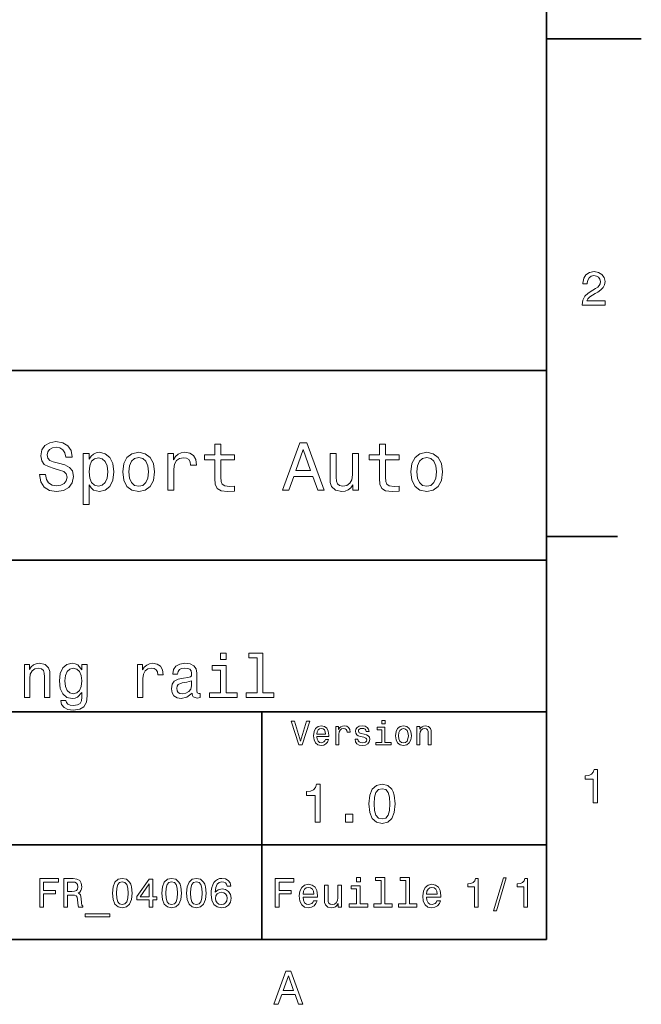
# Model space of a CAD drawing. Extents: x 0 to 297, y 0 to 210.
# Tile 6 of 7: x 231 to 297, y 3 to 107. Entities that reach past the tile are written whole.
import ezdxf

# ---------------------------------------------------------------- set-up
doc = ezdxf.new("R2010")
doc.units = 0

msp = doc.modelspace()

# ---------------------------------------------------------------- linework, layer by layer
at = {"color": 7, "lineweight": 35}
for p, q in [((287, 10), (287, 200)), ((97, 70), (287, 70)), ((287, 70), (287, 10)), ((162, 50), (287, 50)), ((162, 34), (287, 34)), ((257, 10), (257, 34)), ((162, 20), (287, 20)), ((10, 10), (287, 10)), ((97, 10), (287, 10))]:
    msp.add_line(p, q, dxfattribs=at)
at = {"color": 7, "lineweight": 35, "ltscale": 0.25}
msp.add_line((287, 105), (297, 105), dxfattribs=at)
at = {"color": 7, "lineweight": 35, "ltscale": 0.1875}
msp.add_line((287, 52.5), (294.5, 52.5), dxfattribs=at)
at = {"color": 7, "lineweight": 13}
for points in [[(290.76947, 76.916786), (293.175079, 76.916786), (293.175079, 77.350502), (291.273773, 77.350502), (291.3797, 77.587532), (291.561249, 77.784218), (292.121033, 78.142288), (292.418579, 78.293587), (292.751434, 78.510445), (292.988464, 78.762604), (293.124634, 79.060158), (293.175079, 79.398056), (293.089355, 79.821686), (292.852325, 80.154541), (292.489197, 80.366356), (292.020172, 80.442001), (291.536041, 80.35627), (291.167877, 80.119232), (290.930847, 79.740997), (290.850159, 79.241714), (290.850159, 79.171112), (291.309082, 79.171112), (291.309082, 79.211456), (291.354462, 79.554398), (291.490631, 79.806557), (291.707489, 79.967941), (291.994965, 80.023415), (292.287476, 79.972984), (292.504333, 79.846901), (292.645538, 79.650215), (292.695984, 79.403099), (292.660675, 79.171112), (292.56485, 78.974426), (292.403473, 78.802956), (292.181549, 78.651657), (291.884003, 78.490273), (291.389771, 78.177589), (291.041779, 77.844742), (290.835022, 77.441284), (290.76947, 76.931915)], [(234.20462, 59.030979), (233.548996, 59.030979), (233.693085, 58.267288), (234.053314, 57.70533), (234.608078, 57.366714), (235.357361, 57.244236), (236.099426, 57.359509), (236.654175, 57.67651), (237.007202, 58.17363), (237.136902, 58.82925), (237.028824, 59.420029), (236.726227, 59.801872), (236.236313, 60.054031), (235.580704, 60.241352), (235.018738, 60.378242), (234.651306, 60.536743), (234.442368, 60.767288), (234.377533, 61.127522), (234.442368, 61.451729), (234.629684, 61.696686), (234.917877, 61.862389), (235.314133, 61.920029), (235.71759, 61.84798), (236.034592, 61.653458), (236.24353, 61.32925), (236.344391, 60.889767), (237, 60.889767), (237, 60.904179), (236.884735, 61.581409), (236.546112, 62.085732), (236.01297, 62.402737), (235.292511, 62.510807), (234.644104, 62.402737), (234.139771, 62.100143), (233.815567, 61.631844), (233.700287, 61.026657), (233.793961, 60.486309), (234.067734, 60.118874), (234.5, 59.873917), (235.09079, 59.6866), (235.674362, 59.520893), (236.113831, 59.362389), (236.380402, 59.131844), (236.47406, 58.757202), (236.387619, 58.375359), (236.164276, 58.087173), (235.825653, 57.907059), (235.386169, 57.849422), (234.896255, 57.928673), (234.521622, 58.159222), (234.283875, 58.533859)], [(259.175781, 57.381123), (259.838623, 57.381123), (260.364563, 58.850864), (262.360229, 58.850864), (262.886169, 57.381123), (263.563416, 57.381123), (261.733429, 62.388329), (260.998566, 62.388329)], [(238.786743, 60.652016), (238.786743, 61.25), (238.15274, 61.25), (238.15274, 55.882565), (238.786743, 55.882565), (238.786743, 57.971901), (239.010101, 57.633286), (239.262253, 57.409943), (239.896271, 57.244236), (240.50145, 57.381123), (240.976959, 57.791786), (241.286743, 58.440201), (241.402023, 59.319164), (241.286743, 60.190922), (240.976959, 60.839336), (240.50145, 61.242794), (239.896271, 61.386887), (239.550446, 61.343658), (239.255051, 61.206772), (239.002899, 60.976223)], [(242.338623, 59.311958), (242.453888, 58.432995), (242.785309, 57.78458), (243.311249, 57.381123), (244.017303, 57.244236), (244.716141, 57.381123), (245.242081, 57.777374), (245.573486, 58.425793), (245.695969, 59.311958), (245.573486, 60.190922), (245.242081, 60.846542), (244.716141, 61.242794), (244.017303, 61.386887), (243.311249, 61.242794), (242.785309, 60.839336), (242.453888, 60.190922)], [(247.100861, 57.381123), (247.734863, 57.381123), (247.734863, 59.592937), (247.799713, 60.12608), (247.994232, 60.507923), (248.311249, 60.738472), (248.736313, 60.817722), (249.053314, 60.767288), (249.291077, 60.623199), (249.435165, 60.378242), (249.485596, 60.046829), (250.126801, 60.046829), (250.040344, 60.630402), (249.802597, 61.048271), (249.406342, 61.30043), (248.865997, 61.386887), (248.498566, 61.32925), (248.181549, 61.185158), (247.900574, 60.940201), (247.677246, 60.608788), (247.677246, 61.25), (247.100861, 61.25)], [(252.05043, 60.579971), (252.05043, 58.64193), (252.093658, 58.015129), (252.29538, 57.582851), (252.698853, 57.330688), (253.383286, 57.244236), (254.132568, 57.280258), (254.132568, 57.827808), (253.585022, 57.78458), (253.087891, 57.842216), (252.82132, 58.022331), (252.706055, 58.324928), (252.684448, 58.75), (252.684448, 60.579971), (254.132568, 60.579971), (254.132568, 61.120316), (252.684448, 61.120316), (252.684448, 62.251438), (252.05043, 62.251438), (252.05043, 61.120316), (250.955322, 61.120316), (250.955322, 60.579971)], [(260.595093, 59.463257), (261.365997, 61.667866), (262.136902, 59.463257)], [(269.399109, 60.579971), (269.399109, 58.64193), (269.442352, 58.015129), (269.644073, 57.582851), (270.047546, 57.330688), (270.731995, 57.244236), (271.481262, 57.280258), (271.481262, 57.827808), (270.933716, 57.78458), (270.436584, 57.842216), (270.170013, 58.022331), (270.054749, 58.324928), (270.033142, 58.75), (270.033142, 60.579971), (271.481262, 60.579971), (271.481262, 61.120316), (270.033142, 61.120316), (270.033142, 62.251438), (269.399109, 62.251438), (269.399109, 61.120316), (268.304016, 61.120316), (268.304016, 60.579971)], [(272.698853, 59.311958), (272.814117, 58.432995), (273.145508, 57.78458), (273.671448, 57.381123), (274.377502, 57.244236), (275.076355, 57.381123), (275.602295, 57.777374), (275.933716, 58.425793), (276.056183, 59.311958), (275.933716, 60.190922), (275.602295, 60.846542), (275.076355, 61.242794), (274.377502, 61.386887), (273.671448, 61.242794), (273.145508, 60.839336), (272.814117, 60.190922)], [(239.788193, 57.8134), (239.363129, 57.907059), (239.053314, 58.195244), (238.858795, 58.663544), (238.793945, 59.319164), (238.858795, 59.967579), (239.053314, 60.435879), (239.363129, 60.716858), (239.788193, 60.817722), (240.177246, 60.716858), (240.48703, 60.428673), (240.681564, 59.960373), (240.753601, 59.319164), (240.681564, 58.67075), (240.48703, 58.195244), (240.177246, 57.907059)], [(242.98703, 59.319164), (243.05188, 59.967579), (243.253601, 60.435879), (243.57782, 60.72406), (244.017303, 60.824928), (244.449585, 60.72406), (244.773773, 60.443081), (244.97551, 59.967579), (245.047546, 59.319164), (244.97551, 58.663544), (244.773773, 58.188038), (244.449585, 57.899853), (244.017303, 57.806194), (243.57782, 57.899853), (243.253601, 58.188038), (243.05188, 58.663544)], [(267.194519, 61.25), (266.560516, 61.25), (266.560516, 59.016571), (266.488464, 58.497837), (266.279541, 58.123196), (265.955322, 57.892651), (265.530243, 57.820602), (265.19165, 57.878242), (264.975494, 58.051151), (264.853027, 58.346542), (264.824219, 58.764408), (264.824219, 61.25), (264.190186, 61.25), (264.190186, 58.706772), (264.211792, 58.195244), (264.348694, 57.770172), (264.766571, 57.381123), (265.436584, 57.244236), (265.796814, 57.294666), (266.106628, 57.424351), (266.373199, 57.647694), (266.589325, 57.971901), (266.589325, 57.381123), (267.194519, 57.381123)], [(273.34726, 59.319164), (273.412109, 59.967579), (273.613831, 60.435879), (273.938019, 60.72406), (274.377502, 60.824928), (274.809784, 60.72406), (275.134003, 60.443081), (275.335724, 59.967579), (275.407776, 59.319164), (275.335724, 58.663544), (275.134003, 58.188038), (274.809784, 57.899853), (274.377502, 57.806194), (273.938019, 57.899853), (273.613831, 58.188038), (273.412109, 58.663544)], [(253.245667, 40.185879), (252.642639, 40.185879), (252.642639, 39.537464), (253.245667, 39.537464)], [(256.520172, 39.706051), (256.520172, 36.010086), (255.346527, 36.010086), (255.346527, 35.530258), (258.257935, 35.530258), (258.257935, 36.010086), (257.090759, 36.010086), (257.090759, 40.185879), (255.625351, 40.185879), (255.625351, 39.706051)], [(231.964691, 35.530258), (232.535294, 35.530258), (232.535294, 37.540344), (232.593658, 38.000721), (232.781693, 38.337894), (233.073486, 38.545387), (233.462524, 38.623199), (233.773773, 38.558357), (233.968292, 38.383286), (234.065552, 38.091499), (234.097977, 37.70245), (234.097977, 35.530258), (234.668579, 35.530258), (234.668579, 37.819164), (234.642639, 38.279537), (234.52594, 38.662102), (234.143372, 39.012245), (233.546829, 39.135445), (233.216125, 39.090057), (232.937317, 38.966858), (232.697403, 38.759365), (232.509369, 38.480545), (232.509369, 39.012245), (231.964691, 39.012245)], [(238.578522, 35.685879), (238.578522, 39.012245), (238.033859, 39.012245), (238.033859, 38.448124), (237.586456, 38.960373), (237.314117, 39.090057), (237.009369, 39.135445), (236.458206, 39.005764), (236.030258, 38.642651), (235.751434, 38.059078), (235.654175, 37.274494), (235.751434, 36.483429), (236.030258, 35.899857), (236.458206, 35.530258), (237.009369, 35.407059), (237.320602, 35.45245), (237.579971, 35.569164), (238.033859, 36.061958), (238.033859, 35.569164), (237.981979, 35.180115), (237.839325, 34.901295), (237.567001, 34.739193), (237.158493, 34.680836), (236.801865, 34.719738), (236.548981, 34.817001), (236.399841, 34.985588), (236.354462, 35.212536), (235.803314, 35.212536), (235.803314, 35.1866), (235.887604, 34.771614), (236.146973, 34.460373), (236.561951, 34.259365), (237.126068, 34.188038), (237.80043, 34.285301), (238.247833, 34.557636), (238.500717, 35.030979)], [(236.244232, 37.274494), (236.302582, 37.851585), (236.477661, 38.279537), (236.75, 38.532421), (237.113098, 38.623199), (237.495667, 38.532421), (237.780975, 38.279537), (237.956055, 37.851585), (238.020889, 37.274494), (237.956055, 36.684437), (237.780975, 36.262966), (237.495667, 36.003601), (237.113098, 35.919308), (236.75, 36.003601), (236.477661, 36.262966), (236.302582, 36.690922)], [(243.889038, 35.530258), (244.459656, 35.530258), (244.459656, 37.520893), (244.518005, 38.000721), (244.693085, 38.344379), (244.978378, 38.551872), (245.360947, 38.623199), (245.64624, 38.577808), (245.860229, 38.448124), (245.989899, 38.227665), (246.035294, 37.929394), (246.612381, 37.929394), (246.534576, 38.454609), (246.320602, 38.830692), (245.963974, 39.057636), (245.477661, 39.135445), (245.146973, 39.083572), (244.861664, 38.953888), (244.60878, 38.733429), (244.407776, 38.435158), (244.407776, 39.012245), (243.889038, 39.012245)], [(249.646973, 35.98415), (249.646973, 35.964695), (249.679382, 35.744236), (249.776642, 35.588615), (250.18515, 35.465416), (250.502869, 35.517288), (250.502869, 35.958214), (250.366699, 35.938759), (250.18515, 36.023052), (250.152725, 36.282421), (250.152725, 38.085014), (250.074921, 38.545387), (249.847977, 38.869595), (249.452438, 39.064121), (248.894806, 39.135445), (248.350128, 39.057636), (247.94812, 38.837173), (247.695236, 38.493515), (247.610947, 38.039623), (247.610947, 38.000721), (248.123199, 38.000721), (248.168579, 38.273052), (248.311234, 38.467579), (248.544662, 38.584293), (248.875351, 38.629681), (249.193085, 38.59726), (249.420013, 38.5), (249.556183, 38.331409), (249.601578, 38.09798), (249.575638, 37.825645), (249.471893, 37.68948), (249.212524, 37.624638), (248.726227, 37.572765), (248.168579, 37.456051), (247.773041, 37.248558), (247.539612, 36.924351), (247.468292, 36.444523), (247.533142, 36.016571), (247.734146, 35.698845), (248.05835, 35.497837), (248.505753, 35.426514), (249.10878, 35.562679)], [(253.226227, 36.010086), (253.226227, 38.895531), (251.760803, 38.895531), (251.760803, 38.409222), (252.655609, 38.409222), (252.655609, 36.010086), (251.488464, 36.010086), (251.488464, 35.530258), (254.406342, 35.530258), (254.406342, 36.010086)], [(249.582123, 36.749279), (249.504318, 36.412102), (249.296814, 36.152737), (248.98558, 35.98415), (248.603027, 35.925793), (248.356628, 35.958214), (248.181549, 36.061958), (248.07132, 36.243515), (248.038895, 36.496395), (248.064835, 36.723343), (248.168579, 36.885445), (248.583557, 37.067001), (249.10878, 37.14481), (249.582123, 37.30043)], [(261.71109, 33.03458), (261.08429, 30.905619), (260.439484, 33.03458), (260.09726, 33.03458), (260.904175, 30.530979), (261.264404, 30.530979), (262.053314, 33.03458)], [(262.784576, 31.40634), (264.052582, 31.40634), (264.056183, 31.554033), (263.998566, 31.9683), (263.840057, 32.278099), (263.587891, 32.465416), (263.252869, 32.533859), (262.925079, 32.461815), (262.672913, 32.260086), (262.510803, 31.932276), (262.453156, 31.5), (262.507202, 31.056915), (262.669312, 30.732708), (262.917877, 30.530979), (263.242065, 30.462536), (263.523041, 30.509365), (263.753601, 30.631844), (263.922913, 30.826368), (264.020172, 31.085733), (263.706787, 31.085733), (263.641937, 30.941643), (263.548279, 30.833572), (263.281708, 30.747118), (263.076355, 30.786743), (262.921478, 30.912823), (262.820618, 31.118155), (262.784576, 31.395533)], [(262.784576, 31.672911), (262.824219, 31.921469), (262.921478, 32.105186), (263.069153, 32.216858), (263.263702, 32.256485), (263.45462, 32.216858), (263.602295, 32.105186), (263.692352, 31.921469), (263.724792, 31.672911)], [(264.794678, 30.530979), (265.111664, 30.530979), (265.111664, 31.636887), (265.144104, 31.903458), (265.241364, 32.094379), (265.399841, 32.209652), (265.612396, 32.249279), (265.770905, 32.224064), (265.889771, 32.152016), (265.961823, 32.029537), (265.98703, 31.863832), (266.307648, 31.863832), (266.264404, 32.155621), (266.145538, 32.364552), (265.947418, 32.490635), (265.677246, 32.533859), (265.49353, 32.505043), (265.335022, 32.432995), (265.194519, 32.310516), (265.082855, 32.144814), (265.082855, 32.465416), (264.794678, 32.465416)], [(267.791779, 31.658501), (267.485596, 31.730547), (267.258636, 31.8134), (267.182983, 31.982708), (267.20462, 32.101585), (267.280273, 32.188038), (267.40274, 32.242073), (267.579254, 32.263687), (267.748566, 32.242073), (267.881836, 32.177231), (267.968292, 32.079971), (268.004333, 31.950287), (268.314117, 31.950287), (268.314117, 31.957493), (268.260101, 32.191643), (268.112396, 32.375359), (267.881836, 32.490635), (267.579254, 32.533859), (267.273041, 32.490635), (267.049713, 32.371758), (266.90921, 32.195244), (266.865997, 31.971901), (266.898407, 31.755764), (266.999268, 31.604465), (267.164978, 31.496397), (267.406342, 31.420748), (267.759369, 31.334293), (267.975494, 31.244236), (268.033142, 31.17219), (268.054749, 31.064121), (268.022339, 30.930836), (267.935883, 30.829971), (267.79538, 30.765129), (267.608063, 30.743515), (267.409943, 30.765129), (267.265839, 30.840778), (267.168579, 30.963255), (267.128967, 31.132565), (266.822754, 31.132565), (266.873199, 30.844379), (267.020905, 30.635447), (267.255035, 30.509365), (267.579254, 30.462536), (267.917877, 30.509365), (268.166412, 30.635447), (268.317719, 30.837175), (268.371765, 31.100143), (268.332123, 31.327089), (268.220459, 31.481987), (268.036743, 31.582851)], [(269.981995, 30.79755), (269.981995, 32.400574), (269.167877, 32.400574), (269.167877, 32.130402), (269.664978, 32.130402), (269.664978, 30.79755), (269.016571, 30.79755), (269.016571, 30.530979), (270.637604, 30.530979), (270.637604, 30.79755)], [(269.992798, 33.117435), (269.657776, 33.117435), (269.657776, 32.757202), (269.992798, 32.757202)], [(271.087891, 31.496397), (271.145538, 31.056915), (271.311249, 30.732708), (271.574219, 30.530979), (271.927246, 30.462536), (272.276672, 30.530979), (272.539612, 30.729107), (272.705322, 31.053314), (272.766571, 31.496397), (272.705322, 31.935879), (272.539612, 32.263687), (272.276672, 32.461815), (271.927246, 32.533859), (271.574219, 32.461815), (271.311249, 32.260086), (271.145538, 31.935879)], [(271.412109, 31.5), (271.444519, 31.824207), (271.54538, 32.058357), (271.707489, 32.20245), (271.927246, 32.25288), (272.143372, 32.20245), (272.305481, 32.061958), (272.406342, 31.824207), (272.442352, 31.5), (272.406342, 31.17219), (272.305481, 30.934437), (272.143372, 30.790344), (271.927246, 30.743515), (271.707489, 30.790344), (271.54538, 30.934437), (271.444519, 31.17219)], [(273.350159, 30.530979), (273.667145, 30.530979), (273.667145, 31.647694), (273.699554, 31.903458), (273.804047, 32.090778), (273.966125, 32.206051), (274.182281, 32.249279), (274.355194, 32.213257), (274.463257, 32.115993), (274.517303, 31.95389), (274.535309, 31.737751), (274.535309, 30.530979), (274.852295, 30.530979), (274.852295, 31.802593), (274.837891, 32.058357), (274.773041, 32.270893), (274.560516, 32.465416), (274.229095, 32.533859), (274.04538, 32.508644), (273.890503, 32.440201), (273.757202, 32.324928), (273.65274, 32.170029), (273.65274, 32.465416), (273.350159, 32.465416)], [(291.909241, 24.416786), (292.368164, 24.416786), (292.368164, 27.942001), (292.025208, 27.942001), (291.934448, 27.634365), (291.752899, 27.427593), (291.475525, 27.306557), (291.092224, 27.266211), (291.092224, 26.90814), (291.909241, 26.90814)], [(262.631134, 22.360231), (263.155609, 22.360231), (263.155609, 26.38905), (262.763702, 26.38905), (262.659943, 26.037464), (262.452454, 25.801153), (262.135437, 25.662825), (261.697418, 25.616714), (261.697418, 25.207493), (262.631134, 25.207493)], [(268.285309, 24.314121), (268.371765, 23.409224), (268.642639, 22.763689), (269.074921, 22.371759), (269.674347, 22.244957), (270.268005, 22.371759), (270.700287, 22.763689), (270.965424, 23.409224), (271.057648, 24.314121), (270.965424, 25.213257), (270.855896, 25.570606), (270.700287, 25.864553), (270.268005, 26.256485), (269.674347, 26.38905), (269.074921, 26.256485), (268.642639, 25.858791), (268.371765, 25.213257)], [(268.838623, 24.314121), (268.884735, 25.011528), (269.028809, 25.51297), (269.288177, 25.806917), (269.674347, 25.910664), (270.054749, 25.806917), (270.314117, 25.51297), (270.458221, 25.011528), (270.504333, 24.314121), (270.458221, 23.610952), (270.314117, 23.10951), (270.054749, 22.815563), (269.674347, 22.717581), (269.288177, 22.815563), (269.028809, 23.10951), (268.884735, 23.610952)], [(265.806915, 22.360231), (266.602295, 22.360231), (266.602295, 23.219021), (265.806915, 23.219021)], [(233.596527, 13.428675), (233.99855, 13.428675), (233.99855, 14.807637), (235.260803, 14.807637), (235.260803, 15.166427), (233.99855, 15.166427), (233.99855, 16.065563), (235.55043, 16.065563), (235.55043, 16.428675), (233.596527, 16.428675)], [(236.121033, 13.428675), (236.523041, 13.428675), (236.523041, 14.695246), (236.933716, 14.695246), (237.236298, 14.682277), (237.426514, 14.621758), (237.530258, 14.479107), (237.573486, 14.224064), (237.595093, 13.835014), (237.621033, 13.579971), (237.672897, 13.428675), (238.126801, 13.428675), (238.126801, 13.510807), (238.027374, 13.631845), (237.992783, 13.856628), (237.962524, 14.340778), (237.889038, 14.699568), (237.789612, 14.81196), (237.634003, 14.894093), (237.806915, 15.002162), (237.927948, 15.153459), (238.005753, 15.34366), (238.031693, 15.572767), (237.971176, 15.93588), (237.798264, 16.208214), (237.512955, 16.372478), (237.123917, 16.428675), (236.121033, 16.428675)], [(237.01152, 16.061239), (237.275208, 16.035303), (237.46109, 15.953171), (237.577805, 15.801874), (237.616714, 15.564121), (237.573486, 15.313401), (237.456772, 15.162104), (237.257919, 15.084294), (236.98558, 15.06268), (236.523041, 15.06268), (236.523041, 16.061239)], [(241.247833, 14.894093), (241.312668, 14.215418), (241.515839, 13.731268), (241.840057, 13.43732), (242.289612, 13.342219), (242.734863, 13.43732), (243.059067, 13.731268), (243.257919, 14.215418), (243.327087, 14.894093), (243.257919, 15.568444), (243.175781, 15.836456), (243.059067, 16.056917), (242.734863, 16.350864), (242.289612, 16.450289), (241.840057, 16.350864), (241.515839, 16.052593), (241.312668, 15.568444)], [(241.662811, 14.894093), (241.697403, 15.417148), (241.805466, 15.793228), (242, 16.013689), (242.289612, 16.091499), (242.574921, 16.013689), (242.76944, 15.793228), (242.877518, 15.417148), (242.912094, 14.894093), (242.877518, 14.366715), (242.76944, 13.990634), (242.574921, 13.770173), (242.289612, 13.696686), (242, 13.770173), (241.805466, 13.990634), (241.697403, 14.366715)], [(245.129669, 13.428675), (245.518723, 13.428675), (245.518723, 14.172191), (245.946686, 14.172191), (245.946686, 14.518012), (245.518723, 14.518012), (245.518723, 16.363834), (245.125351, 16.363834), (243.811234, 14.552594), (243.811234, 14.172191), (245.129669, 14.172191)], [(244.174347, 14.518012), (245.129669, 15.862392), (245.129669, 14.518012)], [(246.452438, 14.894093), (246.517288, 14.215418), (246.720459, 13.731268), (247.044662, 13.43732), (247.494232, 13.342219), (247.939468, 13.43732), (248.263687, 13.731268), (248.462524, 14.215418), (248.531693, 14.894093), (248.462524, 15.568444), (248.380402, 15.836456), (248.263687, 16.056917), (247.939468, 16.350864), (247.494232, 16.450289), (247.044662, 16.350864), (246.720459, 16.052593), (246.517288, 15.568444)], [(246.867432, 14.894093), (246.902008, 15.417148), (247.010086, 15.793228), (247.204605, 16.013689), (247.494232, 16.091499), (247.779526, 16.013689), (247.97406, 15.793228), (248.082123, 15.417148), (248.116714, 14.894093), (248.082123, 14.366715), (247.97406, 13.990634), (247.779526, 13.770173), (247.494232, 13.696686), (247.204605, 13.770173), (247.010086, 13.990634), (246.902008, 14.366715)], [(249.054749, 14.894093), (249.119583, 14.215418), (249.322754, 13.731268), (249.646973, 13.43732), (250.096527, 13.342219), (250.541779, 13.43732), (250.865982, 13.731268), (251.064835, 14.215418), (251.134003, 14.894093), (251.064835, 15.568444), (250.982697, 15.836456), (250.865982, 16.056917), (250.541779, 16.350864), (250.096527, 16.450289), (249.646973, 16.350864), (249.322754, 16.052593), (249.119583, 15.568444)], [(249.469727, 14.894093), (249.504318, 15.417148), (249.612381, 15.793228), (249.806915, 16.013689), (250.096527, 16.091499), (250.381836, 16.013689), (250.576355, 15.793228), (250.684433, 15.417148), (250.719009, 14.894093), (250.684433, 14.366715), (250.576355, 13.990634), (250.381836, 13.770173), (250.096527, 13.696686), (249.806915, 13.770173), (249.612381, 13.990634), (249.504318, 14.366715)], [(253.736298, 15.620317), (253.654175, 15.970462), (253.463974, 16.229828), (253.170029, 16.394093), (252.789612, 16.450289), (252.534576, 16.420029), (252.314117, 16.337896), (252.119598, 16.203892), (251.955322, 16.013689), (251.825638, 15.775937), (251.730545, 15.486312), (251.670029, 15.144814), (251.652725, 14.760087), (251.721893, 14.146254), (251.933716, 13.701009), (252.275208, 13.432998), (252.742065, 13.342219), (253.161377, 13.42003), (253.481262, 13.623199), (253.688751, 13.943084), (253.762238, 14.349424), (253.688751, 14.760087), (253.489899, 15.075649), (253.182983, 15.274496), (252.802582, 15.34366), (252.391922, 15.257205), (252.085007, 15.010807), (252.149841, 15.486312), (252.288177, 15.82781), (252.5, 16.030981), (252.793945, 16.100145), (253.010086, 16.065563), (253.174347, 15.974785), (253.28241, 15.823487), (253.338608, 15.620317)], [(258.414978, 13.428675), (258.817017, 13.428675), (258.817017, 14.807637), (260.079254, 14.807637), (260.079254, 15.166427), (258.817017, 15.166427), (258.817017, 16.065563), (260.368866, 16.065563), (260.368866, 16.428675), (258.414978, 16.428675)], [(261.341492, 14.479107), (262.863098, 14.479107), (262.867432, 14.656341), (262.798279, 15.153459), (262.608063, 15.525217), (262.305481, 15.75), (261.903473, 15.832133), (261.510101, 15.745678), (261.207489, 15.503603), (261.01297, 15.110231), (260.943817, 14.591499), (261.008636, 14.059798), (261.203156, 13.67075), (261.501434, 13.428675), (261.890503, 13.346542), (262.227661, 13.402739), (262.504333, 13.549712), (262.707489, 13.783141), (262.824219, 14.09438), (262.44812, 14.09438), (262.370331, 13.92147), (262.257935, 13.791787), (261.938049, 13.688041), (261.69165, 13.735591), (261.505768, 13.886888), (261.384735, 14.133286), (261.341492, 14.466139)], [(265.400574, 15.75), (265.020172, 15.75), (265.020172, 14.409943), (264.976959, 14.098703), (264.851593, 13.873919), (264.657074, 13.735591), (264.402008, 13.692364), (264.198853, 13.726946), (264.069153, 13.830692), (263.995667, 14.007925), (263.978394, 14.258646), (263.978394, 15.75), (263.597992, 15.75), (263.597992, 14.224064), (263.610962, 13.917148), (263.693085, 13.662104), (263.943817, 13.428675), (264.345825, 13.346542), (264.561951, 13.376801), (264.747833, 13.454611), (264.907776, 13.588617), (265.037476, 13.783141), (265.037476, 13.428675), (265.400574, 13.428675)], [(267.376068, 13.748559), (267.376068, 15.672191), (266.399139, 15.672191), (266.399139, 15.347983), (266.995667, 15.347983), (266.995667, 13.748559), (266.21759, 13.748559), (266.21759, 13.428675), (268.162811, 13.428675), (268.162811, 13.748559)], [(267.389038, 16.532421), (266.98703, 16.532421), (266.98703, 16.100145), (267.389038, 16.100145)], [(269.572052, 16.212536), (269.572052, 13.748559), (268.789612, 13.748559), (268.789612, 13.428675), (270.73056, 13.428675), (270.73056, 13.748559), (269.952454, 13.748559), (269.952454, 16.532421), (268.975494, 16.532421), (268.975494, 16.212536)], [(272.174347, 16.212536), (272.174347, 13.748559), (271.391937, 13.748559), (271.391937, 13.428675), (273.332855, 13.428675), (273.332855, 13.748559), (272.554749, 13.748559), (272.554749, 16.532421), (271.57782, 16.532421), (271.57782, 16.212536)], [(274.353027, 14.479107), (275.874634, 14.479107), (275.878967, 14.656341), (275.809814, 15.153459), (275.619598, 15.525217), (275.317017, 15.75), (274.914978, 15.832133), (274.521606, 15.745678), (274.219025, 15.503603), (274.024506, 15.110231), (273.955322, 14.591499), (274.020172, 14.059798), (274.214691, 13.67075), (274.51297, 13.428675), (274.902008, 13.346542), (275.239197, 13.402739), (275.515839, 13.549712), (275.719025, 13.783141), (275.835724, 14.09438), (275.459656, 14.09438), (275.381836, 13.92147), (275.26944, 13.791787), (274.949554, 13.688041), (274.703186, 13.735591), (274.517303, 13.886888), (274.39624, 14.133286), (274.353027, 14.466139)], [(279.416443, 13.428675), (279.809814, 13.428675), (279.809814, 16.450289), (279.515839, 16.450289), (279.438049, 16.1866), (279.28241, 16.009367), (279.044678, 15.905621), (278.716125, 15.871038), (278.716125, 15.564121), (279.416443, 15.564121)], [(281.42218, 13.026657), (281.720459, 13.026657), (282.766571, 16.510807), (282.463989, 16.510807)], [(284.621033, 13.428675), (285.014404, 13.428675), (285.014404, 16.450289), (284.720459, 16.450289), (284.642639, 16.1866), (284.48703, 16.009367), (284.249268, 15.905621), (283.920746, 15.871038), (283.920746, 15.564121), (284.621033, 15.564121)], [(253.342926, 14.345101), (253.29538, 14.072767), (253.174347, 13.865274), (252.979828, 13.726946), (252.737747, 13.683718), (252.482697, 13.726946), (252.288177, 13.860951), (252.162811, 14.068444), (252.123917, 14.340778), (252.167145, 14.60879), (252.288177, 14.81196), (252.48703, 14.941643), (252.755035, 14.989194), (252.988464, 14.941643), (253.174347, 14.816283), (253.29538, 14.613112)], [(261.341492, 14.798992), (261.389038, 15.097262), (261.505768, 15.317724), (261.682983, 15.45173), (261.916412, 15.49928), (262.145538, 15.45173), (262.322754, 15.317724), (262.430847, 15.097262), (262.469727, 14.798992)], [(274.353027, 14.798992), (274.400574, 15.097262), (274.517303, 15.317724), (274.694519, 15.45173), (274.927948, 15.49928), (275.157074, 15.45173), (275.33429, 15.317724), (275.442352, 15.097262), (275.481262, 14.798992)], [(238.386154, 12.711096), (238.386154, 12.408502), (240.988464, 12.408502), (240.988464, 12.711096)], [(258.266846, 3.166787), (258.730835, 3.166787), (259.098999, 4.195605), (260.495972, 4.195605), (260.864105, 3.166787), (261.338165, 3.166787), (260.05719, 6.67183), (259.542786, 6.67183)], [(259.260376, 4.624279), (259.799988, 6.167507), (260.33963, 4.624279)]]:
    msp.add_lwpolyline(points, close=True, dxfattribs=at)

doc.saveas('drawing.dxf')
